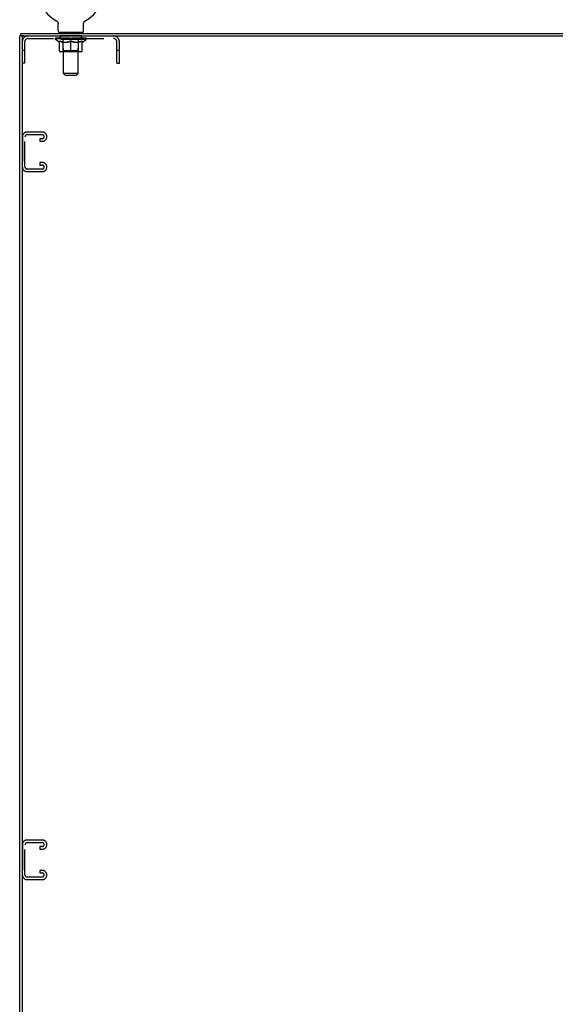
# Model space of a CAD drawing. Header units: inches. Extents: x 0 to 189, y 0 to 122.
# Tile 13 of 15: x 145 to 167, y 41 to 81. Entities that reach past the tile are written whole.
import ezdxf

# ---------------------------------------------------------------- set-up
doc = ezdxf.new("R2010")
doc.units = ezdxf.units.IN
doc.header["$LTSCALE"] = 10.388889
doc.header["$MEASUREMENT"] = 0
doc.linetypes.add('HIDDEN', pattern=[0.2, 0.1, -0.1])
doc.layers.get('0').update_dxf_attribs({"linetype": 'CONTINUOUS'})
doc.layers.add('02___PRT_ALL_AXES', color=7, linetype='CONTINUOUS')
doc.layers.add('DEFAULT_2', color=8, linetype='HIDDEN')

msp = doc.modelspace()

# ---------------------------------------------------------------- linework, layer by layer
at = {"color": 7, "linetype": 'Continuous'}
for p, q in [((146.313, 80.973), (146.318, 80.97)), ((146.313, 80.973), (146.313, 80.973)), ((146.316, 80.971), (146.314, 80.972)), ((146.318, 80.97), (146.322, 80.968)), ((146.322, 80.968), (146.327, 80.965)), ((146.326, 80.965), (146.331, 80.962)), ((146.331, 80.962), (146.335, 80.959)), ((146.335, 80.959), (146.339, 80.955)), ((146.339, 80.955), (146.343, 80.952)), ((146.343, 80.952), (146.347, 80.948)), ((146.347, 80.948), (146.35, 80.945)), ((146.35, 80.945), (146.354, 80.941)), ((146.357, 80.937), (146.36, 80.933)), ((146.36, 80.933), (146.364, 80.928)), ((146.364, 80.929), (146.367, 80.924)), ((146.366, 80.924), (146.369, 80.92)), ((146.369, 80.92), (146.372, 80.915)), ((146.372, 80.915), (146.374, 80.91)), ((146.374, 80.911), (146.377, 80.906)), ((146.377, 80.906), (146.379, 80.901)), ((146.379, 80.901), (146.381, 80.896)), ((146.382, 80.891), (146.384, 80.886)), ((146.384, 80.886), (146.385, 80.881)), ((146.385, 80.881), (146.387, 80.876)), ((146.387, 80.876), (146.388, 80.871)), ((146.388, 80.871), (146.388, 80.866)), ((146.39, 80.85), (146.39, 80.846)), ((146.39, 80.553), (146.39, 80.846)), ((147.436, 80.855), (147.437, 80.861)), ((147.436, 80.553), (147.436, 80.846)), ((147.437, 80.866), (147.438, 80.871)), ((147.437, 80.861), (147.437, 80.866)), ((147.438, 80.871), (147.439, 80.876)), ((147.439, 80.876), (147.44, 80.881)), ((147.44, 80.881), (147.442, 80.886)), ((147.442, 80.886), (147.443, 80.891)), ((147.443, 80.891), (147.445, 80.896)), ((147.445, 80.896), (147.447, 80.901)), ((147.447, 80.901), (147.449, 80.906)), ((147.449, 80.906), (147.451, 80.911)), ((147.451, 80.91), (147.454, 80.915)), ((147.454, 80.915), (147.456, 80.92)), ((147.456, 80.92), (147.459, 80.924)), ((147.459, 80.924), (147.462, 80.929)), ((147.462, 80.928), (147.465, 80.933)), ((147.465, 80.933), (147.468, 80.937)), ((147.468, 80.937), (147.472, 80.941)), ((147.472, 80.941), (147.475, 80.945)), ((147.475, 80.945), (147.479, 80.948)), ((147.479, 80.948), (147.483, 80.952)), ((147.483, 80.952), (147.487, 80.955)), ((147.487, 80.955), (147.491, 80.959)), ((147.491, 80.959), (147.495, 80.962)), ((147.495, 80.962), (147.499, 80.965)), ((147.499, 80.965), (147.504, 80.968)), ((147.503, 80.968), (147.508, 80.97)), ((147.504, 80.968), (147.505, 80.969)), ((147.508, 80.97), (147.512, 80.973)), ((147.511, 80.972), (147.509, 80.971)), ((147.513, 80.973), (147.512, 80.973)), ((144.963, 80.35), (144.809, 80.35)), ((144.861, 80.35), (144.861, 80.454)), ((144.913, 80.35), (144.913, 80.288)), ((146.413, 80.484), (146.413, 80.454)), ((147.413, 80.484), (146.413, 80.484)), ((147.413, 80.484), (147.413, 80.454))]:
    msp.add_line(p, q, dxfattribs=at)
at = {"color": 3, "linetype": 'Continuous'}
for p, q in [((144.809, 8.558), (144.809, 80.35)), ((144.861, 80.454), (174.757, 80.454)), ((144.913, 80.288), (144.913, 8.621)), ((144.975, 80.35), (174.809, 80.35))]:
    msp.add_line(p, q, dxfattribs=at)
at = {"color": 7, "linetype": 'Continuous'}
for points in [[(146.354, 80.941), (146.357, 80.937), (146.361, 80.933)], [(146.381, 80.896), (146.382, 80.891), (146.384, 80.886)], [(146.388, 80.866), (146.389, 80.861), (146.389, 80.855)], [(146.389, 80.861), (146.389, 80.855), (146.39, 80.85)], [(147.436, 80.846), (147.436, 80.85), (147.436, 80.855)], [(147.436, 80.846), (147.436, 80.85), (147.436, 80.855)]]:
    msp.add_lwpolyline(points, dxfattribs=at)
for centre, radius, start, end in [((146.913, 82.112), 1.288, 297.7005, 242.2995), ((146.459, 80.553), 0.069, 180, 270), ((147.367, 80.553), 0.069, 270, 360)]:
    msp.add_arc(centre, radius, start, end, dxfattribs=at)
at = {"color": 3, "linetype": 'Continuous'}
msp.add_arc((144.975, 80.288), 0.0625, 90, 180, dxfattribs=at)
at = {"layer": '02___PRT_ALL_AXES', "color": 8, "linetype": 'HIDDEN'}
for p, q in [((146.475, 80.246), (146.475, 80.35)), ((147.35, 80.35), (146.475, 80.35)), ((147.35, 80.246), (146.475, 80.246)), ((147.35, 80.246), (147.35, 80.35))]:
    msp.add_line(p, q, dxfattribs=at)
at = {"layer": 'DEFAULT_2', "color": 8, "linetype": 'HIDDEN'}
for p, q in [((146.313, 80.973), (146.313, 80.973)), ((146.321, 80.969), (146.322, 80.968)), ((147.512, 80.973), (147.513, 80.973)), ((145.159, 80.246), (148.666, 80.246)), ((146.28, 80.207), (146.28, 80.254)), ((146.439, 80.096), (146.28, 80.207)), ((147.546, 80.207), (146.28, 80.207)), ((146.289, 80.247), (146.289, 80.254)), ((146.298, 80.244), (146.298, 80.248)), ((146.298, 80.244), (147.528, 80.244)), ((146.307, 80.244), (146.307, 80.248)), ((146.308, 80.244), (146.308, 80.248)), ((146.318, 80.247), (146.318, 80.254)), ((146.334, 80.244), (146.334, 80.248)), ((146.336, 80.244), (146.336, 80.248)), ((146.364, 80.247), (146.364, 80.254)), ((146.379, 80.244), (146.379, 80.248)), ((146.382, 80.244), (146.382, 80.248)), ((146.586, 80.247), (146.385, 80.247)), ((146.428, 80.247), (146.428, 80.254)), ((146.429, 80.244), (146.429, 80.247)), ((146.43, 80.244), (146.43, 80.247)), ((146.433, 80.244), (146.433, 80.247)), ((146.44, 80.244), (146.44, 80.248)), ((146.44, 80.244), (146.44, 80.247)), ((146.443, 80.244), (146.443, 80.248)), ((146.447, 80.244), (146.447, 80.248)), ((146.451, 80.244), (146.451, 80.247)), ((146.465, 80.244), (146.465, 80.247)), ((146.483, 80.244), (146.483, 80.247)), ((146.484, 80.244), (146.484, 80.25)), ((146.504, 80.244), (146.504, 80.247)), ((146.504, 80.244), (146.504, 80.247)), ((146.506, 80.247), (146.506, 80.254)), ((146.515, 80.244), (146.515, 80.248)), ((146.52, 80.244), (146.52, 80.248)), ((146.529, 80.244), (146.529, 80.247)), ((146.54, 80.244), (146.54, 80.251)), ((146.556, 80.244), (146.556, 80.247)), ((146.559, 80.244), (146.559, 80.247)), ((146.586, 80.244), (146.586, 80.247)), ((146.653, 80.247), (146.591, 80.247)), ((146.596, 80.247), (146.596, 80.254)), ((146.6, 80.484), (146.6, 80.454)), ((146.603, 80.244), (146.603, 80.248)), ((146.608, 80.244), (146.608, 80.248)), ((146.613, 78.803), (146.613, 80.45)), ((146.614, 80.244), (146.614, 80.253)), ((146.618, 80.244), (146.618, 80.247)), ((146.629, 80.244), (146.629, 80.247)), ((146.653, 80.244), (146.653, 80.247)), ((146.728, 80.247), (146.669, 80.247)), ((146.689, 80.244), (146.689, 80.247)), ((146.696, 80.247), (146.696, 80.254)), ((146.7, 80.244), (146.7, 80.248)), ((146.702, 80.244), (146.702, 80.253)), ((146.705, 80.244), (146.705, 80.248)), ((146.712, 80.244), (146.712, 80.248)), ((146.728, 80.244), (146.728, 80.247)), ((146.808, 80.247), (146.754, 80.247)), ((146.767, 80.244), (146.767, 80.247)), ((146.798, 80.247), (146.876, 80.252)), ((146.803, 80.247), (146.803, 80.254)), ((146.803, 80.248), (146.803, 80.254)), ((146.803, 80.254), (146.803, 80.254)), ((146.803, 80.244), (146.803, 80.248)), ((146.807, 80.244), (146.807, 80.248)), ((146.808, 80.244), (146.808, 80.247)), ((146.809, 80.244), (146.809, 80.248)), ((146.844, 80.247), (146.908, 80.247)), ((146.849, 80.244), (146.849, 80.247)), ((146.855, 80.247), (146.855, 80.251)), ((146.876, 80.247), (146.876, 80.252)), ((146.892, 80.244), (146.892, 80.247)), ((146.91, 80.248), (146.91, 80.248)), ((146.91, 80.244), (146.91, 80.248)), ((146.91, 80.244), (146.91, 80.248)), ((146.913, 80.247), (146.913, 80.254)), ((146.913, 80.254), (147.027, 80.247)), ((146.915, 80.244), (146.915, 80.248)), ((146.915, 80.248), (146.916, 80.248)), ((146.916, 80.244), (146.916, 80.248)), ((146.934, 80.244), (146.934, 80.247)), ((146.934, 80.247), (146.982, 80.247)), ((146.976, 80.244), (146.976, 80.247)), ((147.017, 80.244), (147.017, 80.248)), ((147.017, 80.244), (147.017, 80.247)), ((147.017, 80.247), (147.072, 80.247)), ((147.018, 80.244), (147.018, 80.248)), ((147.022, 80.248), (147.022, 80.254)), ((147.022, 80.254), (147.023, 80.254)), ((147.022, 80.244), (147.022, 80.248)), ((147.023, 80.247), (147.023, 80.254)), ((147.059, 80.244), (147.059, 80.247)), ((147.098, 80.244), (147.098, 80.247)), ((147.098, 80.247), (147.157, 80.247)), ((147.113, 80.244), (147.113, 80.248)), ((147.121, 80.244), (147.121, 80.248)), ((147.123, 80.244), (147.123, 80.253)), ((147.126, 80.244), (147.126, 80.248)), ((147.129, 80.247), (147.129, 80.254)), ((147.137, 80.244), (147.137, 80.247)), ((147.173, 80.244), (147.173, 80.247)), ((147.173, 80.247), (147.235, 80.247)), ((147.197, 80.244), (147.197, 80.247)), ((147.208, 80.244), (147.208, 80.247)), ((147.212, 80.244), (147.212, 80.253)), ((147.213, 78.803), (147.213, 80.45)), ((147.218, 80.244), (147.218, 80.248)), ((147.223, 80.244), (147.223, 80.248)), ((147.225, 80.484), (147.225, 80.454)), ((147.229, 80.247), (147.229, 80.254)), ((147.24, 80.244), (147.24, 80.247)), ((147.24, 80.247), (147.441, 80.247)), ((147.267, 80.244), (147.267, 80.247)), ((147.27, 80.244), (147.27, 80.247)), ((147.285, 80.244), (147.285, 80.251)), ((147.297, 80.244), (147.297, 80.247)), ((147.306, 80.244), (147.306, 80.248)), ((147.31, 80.244), (147.31, 80.248)), ((147.32, 80.247), (147.32, 80.254)), ((147.321, 80.244), (147.321, 80.247)), ((147.321, 80.244), (147.321, 80.247)), ((147.342, 80.244), (147.342, 80.25)), ((147.342, 80.244), (147.342, 80.247)), ((147.36, 80.244), (147.36, 80.247)), ((147.375, 80.244), (147.375, 80.247)), ((147.379, 80.244), (147.379, 80.248)), ((147.382, 80.244), (147.382, 80.248)), ((147.386, 80.244), (147.386, 80.248)), ((147.386, 80.244), (147.386, 80.247)), ((147.387, 80.096), (147.546, 80.207)), ((147.393, 80.244), (147.393, 80.247)), ((147.396, 80.244), (147.396, 80.247)), ((147.397, 80.244), (147.397, 80.247)), ((147.398, 80.247), (147.398, 80.254)), ((147.444, 80.244), (147.444, 80.248)), ((147.447, 80.244), (147.447, 80.248)), ((147.461, 80.247), (147.461, 80.254)), ((147.49, 80.244), (147.49, 80.248)), ((147.492, 80.244), (147.492, 80.248)), ((147.508, 80.247), (147.508, 80.254)), ((147.518, 80.244), (147.518, 80.248)), ((147.519, 80.244), (147.519, 80.248)), ((147.528, 80.244), (147.528, 80.248)), ((147.536, 80.247), (147.536, 80.254)), ((147.546, 80.207), (147.546, 80.254)), ((145.017, 79.225), (145.017, 80.104)), ((146.439, 80.096), (146.449, 80.096)), ((146.449, 79.733), (146.449, 80.139)), ((146.592, 80.096), (146.772, 80.096)), ((146.6, 79.736), (146.6, 80.204)), ((146.913, 79.696), (146.913, 80.14)), ((147.054, 80.096), (147.234, 80.096)), ((147.226, 79.736), (147.226, 80.204)), ((147.376, 79.733), (147.376, 80.139)), ((147.376, 80.096), (147.387, 80.096)), ((148.809, 79.225), (148.809, 80.104)), ((148.913, 79.225), (148.913, 80.104)), ((145.017, 79.755), (144.913, 79.755)), ((147.339, 79.696), (146.486, 79.696)), ((146.6, 79.736), (146.56, 79.696)), ((147.226, 79.736), (146.6, 79.736)), ((147.226, 79.736), (147.265, 79.696)), ((148.913, 79.755), (148.809, 79.755)), ((145.017, 79.225), (144.913, 79.225)), ((148.809, 79.225), (148.913, 79.225)), ((146.682, 78.734), (146.613, 78.803)), ((147.213, 78.803), (146.613, 78.803)), ((146.682, 78.734), (147.144, 78.734)), ((147.144, 78.734), (147.213, 78.803)), ((144.923, 76.212), (144.923, 74.947)), ((145.027, 74.961), (145.027, 76.198)), ((145.743, 76.392), (145.103, 76.392)), ((145.117, 76.288), (145.729, 76.288)), ((145.923, 76.197), (145.923, 76.212)), ((145.642, 76.121), (145.642, 76.017)), ((145.729, 76.121), (145.642, 76.121)), ((145.642, 76.017), (145.743, 76.017)), ((145.642, 75.142), (145.642, 75.038)), ((145.743, 75.142), (145.642, 75.142)), ((145.642, 75.038), (145.729, 75.038)), ((145.923, 74.947), (145.923, 74.962)), ((145.103, 74.767), (145.743, 74.767)), ((145.729, 74.871), (145.117, 74.871)), ((144.923, 47.087), (144.923, 45.822)), ((145.027, 45.836), (145.027, 47.073)), ((145.743, 47.267), (145.103, 47.267)), ((145.117, 47.163), (145.729, 47.163)), ((145.642, 46.996), (145.642, 46.892)), ((145.729, 46.996), (145.642, 46.996)), ((145.923, 47.072), (145.923, 47.087)), ((145.642, 46.892), (145.743, 46.892)), ((145.642, 46.017), (145.642, 45.913)), ((145.743, 46.017), (145.642, 46.017)), ((145.642, 45.913), (145.729, 45.913)), ((145.923, 45.822), (145.923, 45.837)), ((145.103, 45.642), (145.743, 45.642)), ((145.729, 45.746), (145.117, 45.746))]:
    msp.add_line(p, q, dxfattribs=at)
for points in [[(146.599, 80.096), (146.575, 80.1), (146.55, 80.106), (146.525, 80.113), (146.5, 80.121), (146.475, 80.129), (146.449, 80.139)], [(146.449, 80.138), (146.474, 80.129), (146.498, 80.12), (146.522, 80.113), (146.545, 80.106), (146.568, 80.101), (146.592, 80.096)], [(146.913, 80.14), (146.887, 80.13), (146.861, 80.121), (146.836, 80.113), (146.811, 80.106), (146.786, 80.1), (146.762, 80.096)], [(146.772, 80.096), (146.795, 80.101), (146.818, 80.106), (146.841, 80.113), (146.865, 80.12), (146.889, 80.129), (146.913, 80.138)], [(147.064, 80.096), (147.039, 80.1), (147.014, 80.106), (146.989, 80.113), (146.964, 80.121), (146.939, 80.13), (146.913, 80.14)], [(146.913, 80.138), (146.937, 80.128), (146.961, 80.12), (146.985, 80.113), (147.008, 80.106), (147.031, 80.1), (147.054, 80.096)], [(147.376, 80.139), (147.351, 80.129), (147.325, 80.12), (147.3, 80.113), (147.275, 80.106), (147.251, 80.1), (147.226, 80.096)], [(147.234, 80.096), (147.257, 80.101), (147.281, 80.106), (147.304, 80.113), (147.328, 80.12), (147.352, 80.129), (147.376, 80.138)]]:
    msp.add_lwpolyline(points, dxfattribs=at)
for centre, radius, start, end in [((145.159, 80.104), 0.246, 90, 180), ((145.159, 80.104), 0.142, 90, 180), ((146.56, 80.204), 0.0398, 0, 90), ((146.578, 80.45), 0.0345, 0, 90), ((147.247, 80.45), 0.0345, 90, 180), ((147.265, 80.204), 0.0398, 90, 180), ((148.666, 80.104), 0.246, 0, 90), ((148.666, 80.104), 0.142, 0, 90), ((146.486, 79.733), 0.0371, 180, 270), ((147.339, 79.733), 0.0371, 270, 360), ((145.103, 76.212), 0.18, 90, 180), ((145.117, 76.198), 0.09, 90, 180), ((145.729, 76.198), 0.09, 0, 90), ((145.729, 76.211), 0.09, 270, 351.7808), ((145.743, 76.212), 0.18, 0, 90), ((145.743, 76.197), 0.18, 270, 360), ((145.103, 74.947), 0.18, 180, 270), ((145.117, 74.961), 0.09, 180, 270), ((145.729, 74.948), 0.09, 0, 90), ((145.729, 74.961), 0.09, 270, 351.7808), ((145.743, 74.962), 0.18, 0, 90), ((145.743, 74.947), 0.18, 270, 360), ((145.103, 47.087), 0.18, 90, 180), ((145.117, 47.073), 0.09, 90, 180), ((145.729, 47.073), 0.09, 0, 90), ((145.729, 47.086), 0.09, 270, 351.7808), ((145.743, 47.087), 0.18, 0, 90), ((145.743, 47.072), 0.18, 270, 360), ((145.103, 45.822), 0.18, 180, 270), ((145.117, 45.836), 0.09, 180, 270), ((145.729, 45.823), 0.09, 0, 90), ((145.729, 45.836), 0.09, 270, 351.7808), ((145.743, 45.837), 0.18, 0, 90), ((145.743, 45.822), 0.18, 270, 360)]:
    msp.add_arc(centre, radius, start, end, dxfattribs=at)
for centre, major_axis, ratio, start_param, end_param in [((146.913, 80.254), (0.633, 0.007), 0.05963, 2.96643, 3.140963), ((146.26, 80.242), (0.198, 0), 0.060556, 0.430652, 1.470503), ((146.913, 80.254), (0.633, 0), 0.060556, 3.141593, 3.316126), ((146.26, 80.236), (0.198, 0.002), 0.05963, 1.376596, 1.469874), ((146.913, 80.254), (0.633, 0.013), 0.05688, 2.791345, 2.965878), ((146.235, 80.242), (0.198, 0.002), 0.05963, 0.25549, 1.295341), ((146.304, 80.242), (0.198, -0.002), 0.05963, 0.605815, 1.645666), ((146.913, 80.254), (0.633, -0.007), 0.05963, -2.96643, -2.791898), ((146.304, 80.236), (0.198, 0), 0.060556, 1.551758, 1.645036), ((146.235, 80.236), (0.198, 0.004), 0.05688, 1.20151, 1.294789), ((146.305, 80.238), (0.164, 0.002), 0.05963, 1.065228, 1.614276), ((146.285, 80.238), (0.164, 0.003), 0.05688, 0.890143, 1.43919), ((146.343, 80.238), (0.164, 0), 0.060556, 1.240391, 1.789438), ((146.913, 80.254), (0.633, 0.019), 0.052395, 2.616403, 2.790936), ((146.232, 80.242), (0.198, 0.004), 0.05688, 0.080405, 1.120256), ((146.367, 80.242), (0.198, -0.004), 0.05688, 0.7809, 1.820751), ((146.913, 80.254), (0.633, -0.013), 0.05688, -2.791345, -2.616812), ((146.367, 80.236), (0.198, -0.002), 0.05963, 1.72692, 1.820198), ((146.232, 80.236), (0.198, 0.006), 0.052395, 1.026568, 1.119847), ((146.285, 80.238), (0.164, 0.005), 0.052395, 0.715201, 1.264248), ((146.399, 80.238), (0.164, -0.002), 0.05963, 1.415553, 1.9646), ((146.913, 80.254), (0.633, 0.025), 0.046319, 2.441654, 2.616187), ((146.446, 80.242), (0.198, -0.006), 0.052395, 0.955842, 1.995693), ((146.249, 80.242), (0.198, 0.006), 0.052395, -0.094537, 0.945314), ((146.913, 80.254), (0.633, -0.019), 0.052395, -2.616403, -2.44187), ((146.446, 80.236), (0.198, -0.004), 0.05688, 1.902006, 1.995284), ((146.249, 80.236), (0.198, 0.008), 0.046319, 0.851819, 0.945098), ((146.303, 80.238), (0.164, 0.006), 0.046319, 0.540452, 1.089499), ((146.47, 80.238), (0.164, -0.003), 0.05688, 1.590638, 2.139686), ((146.913, 80.254), (0.633, 0.029), 0.038841, 2.267123, 2.441656), ((146.539, 80.242), (0.198, -0.008), 0.046319, 1.130591, 2.170442), ((146.286, 80.242), (0.198, 0.008), 0.046319, -0.269286, 0.770565), ((146.913, 80.254), (0.633, -0.025), 0.046319, -2.441654, -2.267121), ((146.539, 80.236), (0.198, -0.006), 0.052395, 2.076947, 2.170226), ((146.286, 80.236), (0.198, 0.009), 0.038841, 0.677289, 0.770567), ((146.34, 80.238), (0.164, 0.008), 0.038841, 0.365921, 0.914969), ((146.554, 80.238), (0.164, -0.005), 0.052395, 1.76558, 2.314627), ((146.913, 80.254), (0.633, 0.033), 0.030195, 2.09281, 2.267343), ((146.644, 80.242), (0.198, -0.009), 0.038841, 1.305122, 2.344973), ((146.342, 80.242), (0.198, 0.009), 0.038841, -0.443817, 0.596034), ((146.913, 80.254), (0.633, -0.029), 0.038841, -2.267123, -2.092591), ((146.644, 80.236), (0.198, -0.008), 0.046319, 2.251696, 2.344975), ((146.342, 80.236), (0.198, 0.01), 0.030195, 0.502975, 0.596254), ((146.394, 80.238), (0.164, 0.009), 0.030195, 0.191608, 0.740655), ((146.65, 80.238), (0.164, -0.006), 0.046319, 1.940329, 2.489376), ((146.416, 80.242), (0.198, 0.01), 0.030195, -0.61813, 0.421721), ((146.913, 80.254), (0.633, 0.036), 0.020645, 1.918687, 2.09322), ((146.757, 80.242), (0.198, -0.01), 0.030195, 1.479435, 2.519286), ((146.913, 80.254), (0.633, -0.033), 0.030195, -2.09281, -1.918277), ((146.757, 80.236), (0.198, -0.009), 0.038841, 2.426227, 2.519505), ((146.416, 80.236), (0.198, 0.011), 0.020645, 0.328852, 0.422131), ((146.464, 80.238), (0.164, 0.009), 0.020645, 0.017485, 0.566532), ((146.753, 80.238), (0.164, -0.008), 0.038841, 2.11486, 2.663907), ((146.504, 80.242), (0.198, 0.011), 0.020645, -0.792253, 0.247598), ((146.913, 80.254), (0.633, 0.038), 0.010478, 1.744704, 1.919237), ((146.875, 80.242), (0.198, -0.011), 0.020645, 1.653558, 2.693409), ((146.913, 80.254), (0.633, -0.036), 0.020645, -1.918687, -1.744154), ((146.875, 80.236), (0.198, -0.01), 0.030195, 2.60054, 2.693819), ((146.504, 80.236), (0.198, 0.012), 0.010478, 0.154869, 0.248148), ((146.548, 80.238), (0.164, 0.01), 0.010478, 6.126688, 6.675735), ((146.862, 80.238), (0.164, -0.009), 0.030195, 2.289173, 2.83822), ((146.605, 80.242), (0.198, 0.012), 0.010478, -0.966236, -0.000846), ((146.994, 80.242), (0.198, -0.012), 0.010478, 1.827541, 2.867392), ((146.913, 80.254), (0.633, -0.038), 0.010478, -1.744704, -1.570171), ((146.994, 80.236), (0.198, -0.011), 0.020645, 2.774664, 2.867942), ((146.972, 80.238), (0.164, -0.009), 0.020645, 2.463296, 3.012344), ((146.832, 80.242), (0.198, 0.012), 0.010478, 0.274201, 1.314052), ((146.746, 80.238), (0.164, 0.01), 0.010478, -0.000298, 0.504314), ((146.716, 80.236), (0.198, 0.012), 0.010478, 0.192946, 0.399283), ((146.913, 80.254), (0.633, 0.038), 0.010478, -1.578586, -1.396888), ((147.11, 80.236), (0.198, -0.012), 0.010478, 2.948646, 3.041925), ((147.08, 80.238), (0.164, -0.01), 0.010478, 2.637279, 3.142076), ((146.951, 80.242), (0.198, 0.011), 0.020645, 0.448184, 1.488034), ((146.854, 80.238), (0.164, 0.009), 0.020645, 0.129249, 0.678296), ((146.832, 80.236), (0.198, 0.011), 0.020645, 0.273651, 0.366929), ((147.22, 80.242), (0.198, -0.012), 0.010478, -3.140747, -2.175357), ((146.913, 80.254), (0.633, 0.036), 0.020645, -1.397439, -1.222906), ((146.913, 80.254), (0.633, -0.038), 0.010478, 1.222355, 1.396888), ((147.069, 80.242), (0.198, 0.01), 0.030195, 0.622307, 1.662158), ((146.964, 80.238), (0.164, 0.009), 0.030195, 0.303372, 0.852419), ((147.277, 80.238), (0.164, -0.01), 0.010478, 2.749043, 3.29809), ((147.321, 80.242), (0.198, -0.011), 0.020645, 2.893995, 3.933846), ((146.951, 80.236), (0.198, 0.01), 0.030195, 0.447774, 0.541052), ((147.321, 80.236), (0.198, -0.012), 0.010478, 2.893445, 2.986723), ((146.913, 80.254), (0.633, 0.033), 0.030195, -1.223315, -1.048783), ((147.182, 80.242), (0.198, 0.009), 0.038841, 0.79662, 1.836471), ((146.913, 80.254), (0.633, -0.036), 0.020645, 1.048373, 1.222906), ((147.072, 80.238), (0.164, 0.008), 0.038841, 0.477686, 1.026733), ((147.361, 80.238), (0.164, -0.009), 0.020645, 2.57506, 3.124108), ((147.41, 80.242), (0.198, -0.01), 0.030195, 2.719872, 3.759723), ((147.286, 80.242), (0.198, 0.008), 0.046319, 0.971151, 2.011002), ((147.069, 80.236), (0.198, 0.009), 0.038841, 0.622087, 0.715366), ((147.41, 80.236), (0.198, -0.011), 0.020645, 2.719462, 2.812741), ((146.913, 80.254), (0.633, 0.029), 0.038841, -1.049002, -0.874469), ((146.913, 80.254), (0.633, -0.033), 0.030195, 0.87425, 1.048783), ((147.176, 80.238), (0.164, 0.006), 0.046319, 0.652216, 1.201263), ((147.38, 80.242), (0.198, 0.006), 0.052395, 1.1459, 2.185751), ((147.431, 80.238), (0.164, -0.009), 0.030195, 2.400937, 2.949985), ((147.484, 80.242), (0.198, -0.009), 0.038841, 2.545558, 3.585409), ((147.271, 80.238), (0.164, 0.005), 0.052395, 0.826965, 1.376012), ((147.182, 80.236), (0.198, 0.008), 0.046319, 0.796618, 0.889896), ((147.484, 80.236), (0.198, -0.01), 0.030195, 2.545339, 2.638617), ((147.459, 80.242), (0.198, 0.004), 0.05688, 1.320842, 2.360692), ((146.913, 80.254), (0.633, 0.025), 0.046319, -0.874471, -0.699939), ((146.913, 80.254), (0.633, -0.029), 0.038841, 0.699936, 0.874469), ((147.54, 80.242), (0.198, -0.008), 0.046319, 2.371028, 3.410879), ((147.486, 80.238), (0.164, -0.008), 0.038841, 2.226624, 2.775671), ((147.522, 80.242), (0.198, 0.002), 0.05963, 1.495927, 2.535778), ((147.356, 80.238), (0.164, 0.003), 0.05688, 1.001907, 1.550954), ((147.577, 80.242), (0.198, -0.006), 0.052395, 2.196279, 3.23613), ((147.286, 80.236), (0.198, 0.006), 0.052395, 0.971367, 1.064645), ((147.523, 80.238), (0.164, -0.006), 0.046319, 2.052093, 2.601141), ((147.566, 80.242), (0.198, 0), 0.060556, 1.671089, 2.71094), ((147.54, 80.236), (0.198, -0.009), 0.038841, 2.371026, 2.464304), ((147.594, 80.242), (0.198, -0.004), 0.05688, 2.021337, 3.061188), ((146.913, 80.254), (0.633, 0.019), 0.052395, -0.699723, -0.52519), ((146.913, 80.254), (0.633, -0.025), 0.046319, 0.525406, 0.699939), ((147.59, 80.242), (0.198, -0.002), 0.05963, 1.846251, 2.886102), ((147.427, 80.238), (0.164, 0.002), 0.05963, 1.176993, 1.72604), ((147.541, 80.238), (0.164, -0.005), 0.052395, 1.877344, 2.426392), ((147.482, 80.238), (0.164, 0), 0.060556, 1.352155, 1.901202), ((147.54, 80.238), (0.164, -0.003), 0.05688, 1.702402, 2.25145), ((147.521, 80.238), (0.164, -0.002), 0.05963, 1.527317, 2.076364), ((147.38, 80.236), (0.198, 0.004), 0.05688, 1.146309, 1.239587), ((147.577, 80.236), (0.198, -0.008), 0.046319, 2.196495, 2.289773), ((146.913, 80.254), (0.633, 0.013), 0.05688, -0.524781, -0.350248), ((146.913, 80.254), (0.633, -0.019), 0.052395, 0.350657, 0.52519), ((147.459, 80.236), (0.198, 0.002), 0.05963, 1.321394, 1.414673), ((147.594, 80.236), (0.198, -0.006), 0.052395, 2.021746, 2.115024), ((146.913, 80.254), (0.633, 0.007), 0.05963, -0.349695, -0.175162), ((146.913, 80.254), (0.633, -0.013), 0.05688, 0.175715, 0.350248), ((147.522, 80.236), (0.198, 0), 0.060556, 1.496556, 1.589835), ((147.59, 80.236), (0.198, -0.004), 0.05688, 1.846804, 1.940083), ((147.566, 80.236), (0.198, -0.002), 0.05963, 1.671719, 1.764997), ((146.913, 80.254), (0.633, 0), 0.060556, -0.174533, 0), ((146.913, 80.254), (0.633, -0.007), 0.05963, 0.000629, 0.175162)]:
    msp.add_ellipse(centre, major_axis=major_axis, ratio=ratio, start_param=start_param, end_param=end_param, dxfattribs=at)

doc.saveas('drawing.dxf')
